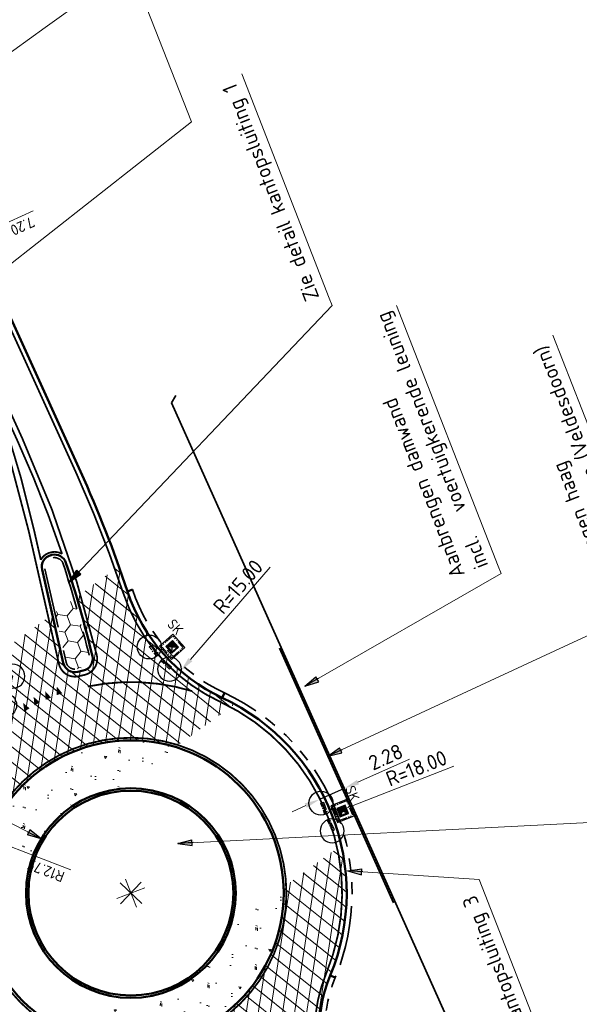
# Model space of a CAD drawing. Header units: metres. Extents: x 121968 to 139793, y 452888 to 468841.
# Tile 8 of 15: x 122303 to 122349, y 463787 to 463869. Entities that reach past the tile are written whole.
import ezdxf

# ---------------------------------------------------------------- set-up
doc = ezdxf.new("R2010")
doc.units = ezdxf.units.M
for name, pattern in [('STREEP-3X-PUNT', [1.1700000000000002, 0.65, -0.1, 0.04, -0.1, 0.04, -0.1, 0.04, -0.1]), ('STREEP-PUNT', [0.89, 0.65, -0.1, 0.04, -0.1]), ('VH-RWSBAND_110X220', [24, 10, -2, 2, -2, 2, -2, 2, -2]), ('VH-TROTTOIRBAND_130-150', [15, 5, -2, 2, -2, 2, -2]), ('VW-1-1_STREEP', [2, 1, -1]), ('VW-3-3_STREEP', [6, 3, -3])]:
    doc.linetypes.add(name, pattern=pattern)
for name, color, linetype, lineweight in [('N-WE-GK-BESCHOEIING_DAMWAND-G', 130, 'GK-BESCHOEIING', 35), ('N-WE-GR-HAAG_FAGUS SYLVATICA (BEUKHAAG)-G', 90, 'GR-HAAG1', 35), ('N-WE-GW-TALUD-G', 90, 'Continuous', 35), ('N-WE-RI-KOLK_STRAATKOLK-S @ 0.5', 7, 'Continuous', 25), ('N-WE-VH-KANTOPSLUITING_TROTTOIRBAND_130 150-G', 210, 'VH-TROTTOIRBAND_130-150', 35), ('N-WE-VH-KANTOPSLUITING_TROTTOIRBAND_RWS_110 220-G', 210, 'VH-RWSBAND_110X220', 35), ('N-WE-VH-KANTVERHARDING-G', 210, 'Continuous', 50), ('N-WE-VH-VERHARDING_ASFALT-A @ 0.5', 7, 'Continuous', 18), ('N-WE-VH-VERHARDING_BETON-A-500', 252, 'Continuous', 18), ('N-WE-VH-VERHARDING_CRETEPRINT-A @ 0.5', 7, 'Continuous', 18), ('N-WE-VW-MARKERING_DOORGETROKKEN-G', 7, 'Continuous', 35), ('N-WE-VW-MARKERING_DWARS_STOPSTREEP_030-G', 7, 'Continuous', 25), ('N-WE-VW-MARKERING_LANGS_STREEP_11_015-G', 7, 'VW-1-1_STREEP', 13), ('N-WE-VW-MARKERING_LANGS_STREEP_33_015-G', 7, 'VW-3-3_STREEP', 13), ('X-XX-AL-M', 7, 'Continuous', 18), ('X-XX-AL-M @ 0.5', 7, 'Continuous', 18)]:
    doc.layers.add(name, color=color, linetype=linetype, lineweight=lineweight)
for name, color, linetype in [('TM-SYMBOOL-F', 7, 'Continuous'), ('TM-SYMBOOL-T', 7, 'Continuous'), ('WEG-NW-BAND-10_20', 7, 'STREEP-3X-PUNT'), ('WEG-NW-BAND-11-22X20', 7, 'STREEP-PUNT'), ('WEG-NW-RIOLERING_STRAATKOLK @ 1', 4, 'Continuous'), ('WEG-NW-VERHARDING', 42, 'Continuous')]:
    doc.layers.add(name, color=color, linetype=linetype)
doc.styles.add('NLCS-ISO Standaard', font='NLCS-ISO.ttf', dxfattribs={"height": 1.8})
doc.styles.add('NLCS-ISO-M500-T25', font='NLCS-ISO.ttf', dxfattribs={"height": 1.25})
doc.styles.add('STANDAARD', font='isocp2.shx')
doc.linetypes.add('GK-BESCHOEIING', pattern='A,30,-5,[1,NLCS.shx,S=1,R=0,X=0,Y=0],-5', length=40)
doc.linetypes.add('GR-HAAG1', pattern='A,6,[176,NLCS.shx,S=0.125,R=0,X=0,Y=0],-2', length=8)
doc.dimstyles.new('NLCS-M500-T25-PIJL_L2_H1', dxfattribs={"dimscale": 0.5, "dimtxt": 2.5, "dimasz": 2.5, "dimexe": 2, "dimexo": 2, "dimgap": 0.7, "dimtad": 1, "dimzin": 0, "dimdsep": 46, "dimtxsty": 'NLCS-ISO-M500-T25', "dimcen": 2.5, "dimdle": 2, "dimclrd": 256, "dimclre": 256, "dimclrt": 7, "dimadec": 1, "dimazin": 0, "dimtfac": 1, "dimtdec": 3, "dimtofl": 0, "dimtmove": 0, "dimatfit": 3, "dimfxl": 0, "dimtolj": 1, "dimtzin": 0, "dimlwd": -1, "dimlwe": -1, "dimarcsym": 0})
doc.dimstyles.new('NLCS-T18-Pijl-ANNOTATIVE', dxfattribs={"dimtxt": 1.8, "dimasz": 1.35, "dimexe": 2, "dimexo": 2, "dimgap": 0.7, "dimtad": 1, "dimlfac": -1, "dimzin": 0, "dimdsep": 46, "dimtxsty": 'NLCS-ISO Standaard', "dimblk": 'Pijl', "dimblk1": 'Pijl', "dimblk2": 'Pijl', "dimcen": 2.5, "dimdle": 2, "dimclrd": 256, "dimclre": 256, "dimclrt": 256, "dimadec": 0, "dimazin": 0, "dimtfac": 1, "dimtofl": 0, "dimtmove": 0, "dimatfit": 3, "dimldrblk": 'Pijl', "dimfxl": 0, "dimtolj": 1, "dimtzin": 0, "dimlwd": 18, "dimlwe": 18, "dimarcsym": 0})
doc.dimstyles.new('NLCS-T25-Pijl-ANNOTATIVE', dxfattribs={"dimtxt": 2.5, "dimasz": 1.875, "dimexe": 2, "dimexo": 2, "dimgap": 0.7, "dimtad": 1, "dimlfac": -1, "dimzin": 0, "dimdsep": 46, "dimtxsty": 'NLCS-ISO Standaard', "dimblk": 'Pijl', "dimblk1": 'Pijl', "dimblk2": 'Pijl', "dimcen": 2.5, "dimdle": 2, "dimclrd": 256, "dimclre": 256, "dimclrt": 256, "dimadec": 0, "dimazin": 0, "dimtfac": 1, "dimtofl": 0, "dimtmove": 0, "dimatfit": 3, "dimldrblk": 'Pijl', "dimfxl": 0, "dimtolj": 1, "dimtzin": 0, "dimlwd": 18, "dimlwe": 18, "dimarcsym": 0})
pattern_1 = [(261.2915611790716, (61225.5152205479, 231842.3613571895), (0.9884715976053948, -0.1514064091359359), []), (321.2915611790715, (61225.5152205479, 231842.3613571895), (0.6253575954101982, 0.7803383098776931), [])]
pattern_2 = [(156.2915611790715, (122449.7355823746, 463685.2913450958), (-3.953058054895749, -1.540562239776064), [0.14142136, -2.0506097, 0, -2.0506097]), (156.2915611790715, (122449.7408546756, 463685.5412893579), (-3.953058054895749, -1.540562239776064), [0.14142136, -2.0506097, 0, -2.0506097]), (88.79156117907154, (122449.6060965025, 463685.3482081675), (3.953058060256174, 1.540562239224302), [0.25, -1.4985883, 0, -1.495883]), (88.79156117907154, (122449.7355823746, 463685.2913450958), (3.953058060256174, 1.540562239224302), [0.25, -1.4985883, 0, -1.495883]), (171.2915611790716, (122451.0304410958, 463684.722714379), (-2.501430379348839, -3.121353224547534), [0.1875, -1.90625, 0, -1.90625]), (231.2915611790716, (122451.0304410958, 463684.722714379), (1.452455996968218, -3.726978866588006), [0.1875, -1.90625, 0, -1.90625]), (111.2915611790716, (122450.9131866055, 463684.5764009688), (-3.953886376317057, 0.6056256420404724), [0.1875, -1.90625, 0, -1.90625])]

# ---------------------------------------------------------------- blocks, each defined once
blk = doc.blocks.new('Pijl')
h = blk.add_hatch(color=256)
h.paths.add_polyline_path([(2.220446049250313e-16, 0), (-1.75, 0.352142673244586), (-1.749922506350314, 1.310063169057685e-14)])
h.paths.add_polyline_path([(-1.749922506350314, 1.310063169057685e-14), (-1.749845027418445, -0.3520757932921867), (0, 0)])
for p, q in [((-1.901878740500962, 1.4210854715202e-14), (0, 0)), ((0, 0), (-1.75, 0.352142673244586)), ((-1.75, 0.352142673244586), (-1.749845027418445, -0.3520757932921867)), ((0, 0), (-1.749845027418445, -0.3520757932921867))]:
    blk.add_line(p, q)
blk = doc.blocks.new('*D159')
at = {"layer": 'DEFPOINTS', "color": 0}
for p in [(122298.9962814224, 463851.2858007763), (122298.9962814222, 463851.2858007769), (122292.4418285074, 463848.3060110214)]:
    blk.add_point(p, dxfattribs=at)
at = {"layer": 'X-XX-AL-M', "lineweight": 18}
for p, q in [((122298.9962814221, 463851.2858007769), (122303.9263645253, 463853.5271184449)), ((122293.124584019, 463848.6164057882), (122298.3135259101, 463850.9754060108))]:
    blk.add_line(p, q, dxfattribs=at)
at = {"layer": 'X-XX-AL-M', "lineweight": 18, "xscale": 0.75, "yscale": 0.75, "zscale": 0.75}
for p, rotation in [((122298.9962814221, 463851.2858007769), 24.44752612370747), ((122292.441828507, 463848.306011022), 204.4475261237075)]:
    blk.add_blockref('Pijl', p, dxfattribs=dict(at, rotation=rotation))
at = {"layer": 'X-XX-AL-M', "insert": (122303.0375957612, 463852.2442739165), "char_height": 0.9, "attachment_point": 5, "rotation": 204.44752612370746, "style": 'NLCS-ISO Standaard'}
blk.add_mtext('\\A1;7.20', dxfattribs=at)
blk = doc.blocks.new('*D165')
at = {"layer": 'DEFPOINTS', "color": 0}
for p in [(122296.8613451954, 463806.1551059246), (122312.0842655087, 463796.5497586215)]:
    blk.add_point(p, dxfattribs=at)
at = {"layer": 'X-XX-AL-M'}
for p, q in [((122286.3203321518, 463812.8062667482), (122295.8041979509, 463806.8221439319)), ((122312.9922168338, 463795.6906169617), (122311.1763141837, 463797.4089002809)), ((122312.9434071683, 463797.4577099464), (122311.2251238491, 463795.6418072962))]:
    blk.add_line(p, q, dxfattribs=at)
blk.add_solid([(122295.6930249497, 463806.6459527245), (122295.9153709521, 463806.9983351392), (122296.8613451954, 463806.1551059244)], dxfattribs=at)
at = {"layer": 'X-XX-AL-M', "color": 7, "insert": (122288.3160529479, 463810.3941414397), "char_height": 1.25, "attachment_point": 5, "rotation": 147.74892348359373, "style": 'NLCS-ISO-M500-T25'}
blk.add_mtext('\\A1;R=18.00', dxfattribs=at)
blk = doc.blocks.new('*D166')
at = {"layer": 'DEFPOINTS', "color": 0}
for p in [(122300.1864714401, 463801.1328794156), (122312.0842655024, 463796.549758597)]:
    blk.add_point(p, dxfattribs=at)
at = {"layer": 'X-XX-AL-M', "lineweight": 18}
blk.add_line((122307.0629870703, 463798.4839932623), (122300.886341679, 463800.8632840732), dxfattribs=at)
at = {"layer": 'X-XX-AL-M', "lineweight": 18, "xscale": 0.75, "yscale": 0.75, "zscale": 0.75, "rotation": 158.9329354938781}
blk.add_blockref('Pijl', (122300.18647144, 463801.1328794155), dxfattribs=at)
at = {"layer": 'X-XX-AL-M', "insert": (122304.9790850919, 463798.429426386), "char_height": 0.9, "attachment_point": 5, "rotation": 158.9329354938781, "style": 'NLCS-ISO Standaard'}
blk.add_mtext('\\A1;R12.75', dxfattribs=at)
blk = doc.blocks.new('dht70')
at = {"layer": 'TM-SYMBOOL-T'}
blk.add_hatch(color=256, dxfattribs=at).paths.add_polyline_path([(0, 0.5), (0, 0), (0.6666666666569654, 0.25)])
blk = doc.blocks.new('*D429')
at = {"layer": 'DEFPOINTS', "color": 0}
for p in [(122328.8325376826, 463803.1448612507), (122312.0842655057, 463796.5497586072)]:
    blk.add_point(p, dxfattribs=at)
at = {"layer": 'X-XX-AL-M'}
for p, q in [((122339.0313526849, 463807.1609311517), (122329.9956121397, 463803.6028544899)), ((122312.5381580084, 463795.3850777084), (122311.6303730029, 463797.7144395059)), ((122313.2489464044, 463797.0036511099), (122310.9195846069, 463796.0958661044))]:
    blk.add_line(p, q, dxfattribs=at)
blk.add_solid([(122329.9192799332, 463803.7967002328), (122330.0719443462, 463803.4090087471), (122328.8325376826, 463803.1448612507)], dxfattribs=at)
at = {"layer": 'X-XX-AL-M', "color": 7, "insert": (122335.9060007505, 463806.9781053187), "char_height": 1.25, "attachment_point": 5, "rotation": 21.4934334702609, "style": 'NLCS-ISO-M500-T25'}
blk.add_mtext('\\A1;R=18.00', dxfattribs=at)
blk = doc.blocks.new('*D430')
at = {"layer": 'DEFPOINTS', "color": 0}
for p in [(122326.0338110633, 463826.4564498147), (122316.2337847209, 463815.1004168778)]:
    blk.add_point(p, dxfattribs=at)
at = {"layer": 'X-XX-AL-M'}
blk.add_line((122323.7003150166, 463823.7524511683), (122317.0504535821, 463816.0467529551), dxfattribs=at)
blk.add_solid([(122316.8927309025, 463816.182864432), (122317.2081762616, 463815.9106414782), (122316.2337847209, 463815.1004168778)], dxfattribs=at)
at = {"layer": 'X-XX-AL-M', "color": 7, "insert": (122321.0185009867, 463822.137173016), "char_height": 1.25, "attachment_point": 5, "rotation": 49.20647218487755, "style": 'NLCS-ISO-M500-T25'}
blk.add_mtext('\\A1;R=15.00', dxfattribs=at)
blk = doc.blocks.new('*D432')
at = {"layer": 'DEFPOINTS', "color": 0}
for p in [(122312.0842655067, 463796.5497586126), (122304.8961958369, 463780.0472844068)]:
    blk.add_point(p, dxfattribs=at)
at = {"layer": 'X-XX-AL-M'}
for p, q in [((122312.5381580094, 463795.3850777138), (122311.6303730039, 463797.7144395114)), ((122313.2489464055, 463797.0036511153), (122310.9195846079, 463796.0958661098)), ((122299.5507027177, 463767.7750240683), (122304.3970243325, 463778.9012792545))]:
    blk.add_line(p, q, dxfattribs=at)
blk.add_solid([(122304.2060234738, 463778.9844745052), (122304.5880251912, 463778.8180840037), (122304.896195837, 463780.0472844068)], dxfattribs=at)
at = {"layer": 'X-XX-AL-M', "color": 7, "insert": (122299.8448468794, 463770.8918701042), "char_height": 1.25, "attachment_point": 5, "rotation": 66.46324958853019, "style": 'NLCS-ISO-M500-T25'}
blk.add_mtext('\\A1;R=18.00', dxfattribs=at)
blk = doc.blocks.new('*D437')
at = {"layer": 'DEFPOINTS', "color": 0}
for p in [(122329.8890733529, 463805.2976864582), (122330.1798701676, 463804.6478890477), (122328.1033253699, 463803.7185953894)]:
    blk.add_point(p, dxfattribs=at)
at = {"layer": 'X-XX-AL-M'}
for p, q in [((122331.0300320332, 463805.8082873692), (122335.3200366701, 463807.7281467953)), ((122329.8890733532, 463805.297686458), (122329.4805926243, 463806.2104534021)), ((122327.8125285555, 463804.3683927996), (122327.4040478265, 463805.2811597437)), ((122326.6715698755, 463803.8577918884), (122325.5306111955, 463803.3471909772))]:
    blk.add_line(p, q, dxfattribs=at)
for points in [[(122330.9449318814, 463805.9984471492), (122331.1151321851, 463805.6181275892), (122329.8890733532, 463805.297686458)], [(122326.5864697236, 463804.0479516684), (122326.7566700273, 463803.6676321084), (122327.8125285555, 463804.3683927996)]]:
    blk.add_solid(points, dxfattribs=at)
at = {"layer": 'X-XX-AL-M', "color": 7, "insert": (122333.3472449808, 463807.9134653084), "char_height": 1.25, "attachment_point": 5, "rotation": 24.109432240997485, "style": 'NLCS-ISO-M500-T25'}
blk.add_mtext('\\A1;2.28', dxfattribs=at)
blk = doc.blocks.new('B_straatkolk')
at = {"ltscale": 0.12}
blk.add_hatch(color=256, dxfattribs=at).paths.add_polyline_path([(0.006129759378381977, 2.91038304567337e-11), (0.3061297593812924, 2.91038304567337e-11), (0.3061297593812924, 0.3000000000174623)])
blk.add_lwpolyline([(0.006129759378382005, 2.91038304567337e-11), (0.3061297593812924, 2.91038304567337e-11), (0.3061297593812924, 0.3000000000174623), (0.006129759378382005, 0.3000000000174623)], close=True, dxfattribs=at)
at = {"ltscale": 0.12, "flags": 128}
blk.add_lwpolyline([(0.3061297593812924, 0.3000000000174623), (0.006129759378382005, 2.91038304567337e-11)], dxfattribs=at)
at = {"ltscale": 0.12, "style": 'STANDAARD'}
blk.add_attdef('SK', (0.3574588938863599, 0.3286005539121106), '', height=0.4285816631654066, dxfattribs=at)
blk = doc.blocks.new('verloop rws maai')
at = {"flags": 128}
blk.add_lwpolyline([(0, 0.2249999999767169), (1, 0.2249999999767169), (1, 0), (0, 0), (0, 0.2249999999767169), (1, 0)], dxfattribs=at)
at = {"layer": 'DEFPOINTS'}
blk.add_circle((0, 0), 1, dxfattribs=at)
blk = doc.blocks.new('A$C32171E0C')
at = {"layer": 'WEG-NW-BAND-10_20', "flags": 128}
blk.add_lwpolyline([(0.3963133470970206, -2.132733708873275), (1.605783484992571, -1.656097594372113), (1.129147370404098, -0.4466274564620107), (-0.08032276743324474, -0.9232635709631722)], close=True, dxfattribs=at)
at = {"layer": 'WEG-NW-VERHARDING', "flags": 128}
blk.add_lwpolyline([(0.3399414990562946, -2.26243418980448), (1.735483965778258, -1.712469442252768), (1.185519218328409, -0.3169269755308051), (-0.2100232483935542, -0.8668917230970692)], close=True, dxfattribs=at)
at = {"layer": 'WEG-NW-BAND-11-22X20', "rotation": 198.9809326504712}
blk.add_blockref('verloop rws maai', (1.413385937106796, 0.512881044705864), dxfattribs=at)
at = {"layer": 'WEG-NW-BAND-11-22X20', "xscale": -1, "rotation": 204.7288468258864}
blk.add_blockref('verloop rws maai', (-0.9082976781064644, -0.4183244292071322), dxfattribs=at)
at = {"layer": 'WEG-NW-RIOLERING_STRAATKOLK @ 1'}
ref = blk.add_blockref('B_straatkolk', (0.5822090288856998, -1.683276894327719), dxfattribs=dict(at, xscale=1.999999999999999, yscale=1.999999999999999, zscale=1.999999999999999, rotation=21.50874092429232))
ref.add_attrib('SK', 'SK', (2.646719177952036, -1.473761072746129), dxfattribs={"layer": '0', "ltscale": 0.12, "height": 0.8571633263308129, "rotation": 201.5087409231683, "style": 'STANDAARD'})
blk = doc.blocks.new('N-SRI-KOLK_STRAAT_300X300-SO')
h = blk.add_hatch(color=256)
h.dxf.hatch_style = 1
h.paths.add_polyline_path([(0.7499999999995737, 1.500000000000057), (-0.7500000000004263, 1.500000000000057), (-4.263256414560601e-13, 0.7500000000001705)])
h.paths.add_polyline_path([(-4.262840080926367e-13, 0.7500000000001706), (-0.7500000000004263, 2.842170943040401e-13), (0.7499999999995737, 2.842170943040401e-13)])
for p, q in [((-0.7500000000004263, 2.842170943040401e-13), (0.7499999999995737, 1.500000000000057)), ((0.7499999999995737, 2.842170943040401e-13), (-0.7500000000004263, 1.500000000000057))]:
    blk.add_line(p, q)
at = {"flags": 128}
blk.add_lwpolyline([(-0.7500000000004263, 2.842170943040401e-13), (0.7499999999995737, 2.842170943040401e-13), (0.7499999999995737, 1.500000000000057), (-0.7500000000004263, 1.500000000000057)], close=True, dxfattribs=at)

msp = doc.modelspace()

# ---------------------------------------------------------------- hatches: boundary and pattern name
at = {"layer": 'N-WE-VH-VERHARDING_ASFALT-A @ 0.5'}
h = msp.add_hatch(dxfattribs=at)
h.set_pattern_fill('AVH-ASFALT', color=256, scale=2, angle=90, style=0, pattern_type=2)
h.set_pattern_definition(pattern_1)
h.paths.add_polyline_path([(122281.2092961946, 463794.6504441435), (122281.8741125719, 463791.4588539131, 0.003000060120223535), (122284.8139465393, 463792.0568296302), (122284.149920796, 463795.244624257, -0.002995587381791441)])
h.paths.add_polyline_path([(122281.1328186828, 463795.0175904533), (122281.2092961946, 463794.6504441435, 0.002995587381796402), (122284.149920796, 463795.244624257), (122284.0734487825, 463795.6117441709, -0.003000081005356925)])
h.paths.add_polyline_path([(122281.8741125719, 463791.4588539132), (122281.9472904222, 463791.1075483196, 0.003000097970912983), (122284.8884577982, 463791.6991227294), (122284.8139465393, 463792.0568296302, -0.003000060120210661)])
h.paths.add_polyline_path([(122285.3342012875, 463795.8777539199, -0.001288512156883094), (122284.0734487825, 463795.6117441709), (122284.1499207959, 463795.244624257, 0.001288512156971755), (122285.4125644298, 463795.5110330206, 0.2347387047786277), (122296.1231777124, 463804.0253389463, -0.07440796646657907), (122299.0107217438, 463808.3702103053, 0.2010881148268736), (122302.1851378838, 463817.3952138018), (122301.822513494, 463817.1320595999, -0.1958595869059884), (122298.7325612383, 463808.6217092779, 0.07440796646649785), (122295.7835800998, 463804.1843938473, -0.2347387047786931)])
h.paths.add_polyline_path([(122302.1851378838, 463817.3952138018, -0.2010881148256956), (122299.0107217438, 463808.3702103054, -0.1165446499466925), (122305.6843812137, 463812.9717592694, -0.01407270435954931), (122306.6183755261, 463813.3057924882), (122305.1937012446, 463819.5785090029)])
h.paths.add_polyline_path([(122306.4418690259, 463815.7760774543), (122305.5238381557, 463819.8180872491), (122305.1937012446, 463819.5785090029), (122306.6183755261, 463813.3057924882, -0.04619767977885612), (122309.7879068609, 463814.0245221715), (122309.5013302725, 463815.2862938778, 0.01611718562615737), (122307.8720333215, 463821.5221574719), (122307.5500283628, 463821.2884805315, -0.01285532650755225), (122308.8705363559, 463816.3396266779, -0.4213123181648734), (122308.1073445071, 463815.128889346, 0.006165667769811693), (122307.6503951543, 463815.0251691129, -0.4177912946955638)])
h.paths.add_polyline_path([(122307.8720333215, 463821.5221574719, -0.01611718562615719), (122309.5013302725, 463815.2862938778), (122309.7879068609, 463814.0245221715, -0.1427322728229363), (122319.5345909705, 463812.5226504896, -0.2066328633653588), (122311.435927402, 463821.6302279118, 0.004908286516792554), (122310.7512263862, 463823.611569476)])
h.paths.add_polyline_path([(122310.7512263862, 463823.611569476, -0.004908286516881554), (122311.435927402, 463821.6302279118, 0.2066328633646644), (122319.5345909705, 463812.5226504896, -0.01385092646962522), (122320.4076089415, 463812.0856067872), (122320.7440423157, 463812.3297543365, 0.01636900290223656), (122319.6931085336, 463812.8624992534, -0.2066328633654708), (122311.7919733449, 463821.7479406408, 0.005542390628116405), (122311.0728026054, 463823.8449352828)])
h = msp.add_hatch(dxfattribs=at)
h.set_pattern_fill('AVH-ASFALT', color=256, scale=2, angle=90, style=0, pattern_type=2)
h.set_pattern_definition(pattern_1)
h.paths.add_polyline_path([(122294.4592655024, 463796.5497585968, 0.04417034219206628), (122294.7332889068, 463793.4539168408), (122299.3366150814, 463796.7945212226, -0.4978394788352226), (122315.8042827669, 463808.7450024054), (122320.4076089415, 463812.0856067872, 0.5668112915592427)])
h.paths.add_polyline_path([(122294.4592655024, 463796.5497585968, -0.1099445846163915), (122296.1231777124, 463804.0253389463, -0.2347387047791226), (122285.4125644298, 463795.5110330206, -0.00128851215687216), (122284.149920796, 463795.244624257), (122284.8139465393, 463792.0568296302, 0.00416664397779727), (122288.8845883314, 463792.9457585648), (122294.6104457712, 463794.2462289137, -0.03277965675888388)])
h = msp.add_hatch(dxfattribs=at)
h.set_pattern_fill('AVH-ASFALT', color=256, scale=2, angle=90, style=0, pattern_type=2)
h.set_pattern_definition(pattern_1)
h.paths.add_polyline_path([(122310.1361033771, 463779.0327585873, -0.1050895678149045), (122303.1806077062, 463781.3390550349), (122302.8498392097, 463781.0990184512, 0.1073958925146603), (122310.0946531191, 463778.6600564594, -0.1708622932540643), (122319.0673431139, 463774.3344195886), (122319.3744551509, 463774.5572888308, 0.1718450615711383)])
h.paths.add_polyline_path([(122310.1361033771, 463779.0327585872, -0.1718450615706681), (122319.3744551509, 463774.5572888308), (122322.6800598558, 463776.9561450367), (122320.1520805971, 463780.8796920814, -0.02596912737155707), (122318.4841497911, 463780.1277579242, -0.1211800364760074)])
h.paths.add_polyline_path([(122307.662065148, 463784.5912200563), (122303.1806077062, 463781.3390550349, 0.2291882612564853), (122318.4841497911, 463780.1277579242, 0.3688576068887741), (122329.3060635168, 463800.2981313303), (122324.824606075, 463797.045966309, -0.3198084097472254), (122316.7139690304, 463784.6700134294, -0.1834697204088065)])
h.paths.add_polyline_path([(122320.1520805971, 463780.8796920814), (122322.6800598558, 463776.9561450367), (122322.9840300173, 463777.17673424), (122321.7969728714, 463779.0191047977, -0.4190585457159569), (122322.1099289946, 463780.4101776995, 0.00623859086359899), (122322.5095135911, 463780.6653573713, -0.4174933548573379), (122323.9003166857, 463780.3686485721, -0.002052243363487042), (122324.9983599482, 463778.6385205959), (122325.3025321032, 463778.8592563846, 0.00271340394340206), (122323.8453053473, 463781.1481300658), (122322.8921536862, 463782.6274679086, -0.04619816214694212)])
h.paths.add_polyline_path([(122322.8921536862, 463782.6274679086), (122323.8453053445, 463781.1481300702, -0.002713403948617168), (122325.3025321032, 463778.8592563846), (122328.1423929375, 463780.9201252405, -0.1857516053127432), (122328.367782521, 463789.8053017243, -0.1302277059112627)])
h.paths.add_polyline_path([(122328.1423929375, 463780.9201252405), (122328.4591571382, 463781.1499989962, -0.1833744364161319), (122328.7142403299, 463789.6618026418, 0.1552574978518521), (122329.6368320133, 463800.5381679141), (122329.3060635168, 463800.2981313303, -0.152922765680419), (122328.367782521, 463789.8053017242, 0.1857516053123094)])
at = {"layer": 'N-WE-VH-VERHARDING_BETON-A-500'}
h = msp.add_hatch(dxfattribs=at)
h.set_pattern_fill('AVH-BETON', color=256, style=0, pattern_type=2)
h.set_pattern_definition(pattern_2)
h.paths.add_polyline_path([(122299.3366150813, 463796.7945212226), (122304.1847682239, 463800.3127949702, -0.1909274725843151), (122308.9070179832, 463804.7025248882, -0.06065374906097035), (122310.9561296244, 463805.226728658), (122315.8042827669, 463808.7450024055, 0.1684878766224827), (122307.4545619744, 463808.4295037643, 0.3038635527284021)])
h = msp.add_hatch(dxfattribs=at)
h.set_pattern_fill('AVH-BETON', color=256, style=0, pattern_type=2)
h.set_pattern_definition(pattern_2)
h.paths.add_polyline_path([(122315.2615130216, 463788.3969923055, -0.09319493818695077), (122312.0834057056, 463787.7997586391), (122307.662065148, 463784.5912200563, 0.1834697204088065), (122316.7139690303, 463784.6700134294, 0.3198084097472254), (122324.824606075, 463797.045966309), (122320.4032655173, 463793.8374277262, -0.2246738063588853)])
at = {"layer": 'N-WE-VH-VERHARDING_CRETEPRINT-A @ 0.5'}
h = msp.add_hatch(dxfattribs=at)
h.set_pattern_fill('HONEY', color=256, scale=0.5, style=0)
h.set_pattern_definition([(111.2915611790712, (61224.09364375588, 231839.1242103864), (-1.072821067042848, 0.8597512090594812), [0.7937499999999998, -1.5875]), (231.2915611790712, (61224.09364375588, 231839.1242103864), (-0.208155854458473, -1.358965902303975), [0.79375, -1.5875]), (171.2915611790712, (61224.09364375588, 231839.1242103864), (-1.28097692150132, -0.499214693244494), [-1.5875, 0.7937499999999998])])
h.paths.add_polyline_path([(122305.7439294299, 463819.97780608), (122306.6856601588, 463815.8314478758, 0.4177912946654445), (122307.5920547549, 463815.2682666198, -0.006165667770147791), (122308.0550165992, 463815.3733515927, 0.4213123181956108), (122308.6274104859, 463816.2814045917, 0.01263186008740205), (122307.3352735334, 463821.1326343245)])

# ---------------------------------------------------------------- linework, layer by layer
at = {"layer": 'N-WE-GK-BESCHOEIING_DAMWAND-G', "flags": 128}
msp.add_lwpolyline([(122320.3219610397, 463826.6757913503), (122339.8092933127, 463783.1305480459)], dxfattribs=at)
at = {"layer": 'N-WE-GR-HAAG_FAGUS SYLVATICA (BEUKHAAG)-G', "flags": 128}
msp.add_lwpolyline([(122324.4920058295, 463816.9904408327), (122334.0060442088, 463795.7309318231)], dxfattribs=at)
at = {"layer": 'N-WE-GW-TALUD-G'}
for points in [[(122315.821, 463838.103), (122315.4801765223, 463837.4949574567)], [(122315.4801765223, 463837.4949574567), (122320.3219610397, 463826.6757913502)]]:
    msp.add_lwpolyline(points, dxfattribs=at)
at = {"layer": 'N-WE-VH-KANTOPSLUITING_TROTTOIRBAND_130 150-G', "flags": 128}
msp.add_lwpolyline([(122304.9142247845, 463823.6309232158), (122306.6856601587, 463815.8314478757, 0.4177912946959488), (122307.5920547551, 463815.2682666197, -0.006165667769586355), (122308.0550165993, 463815.3733515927, 0.4213123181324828), (122308.6274104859, 463816.2814045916, 0.02031477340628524), (122306.4303312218, 463824.0484282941, 0.3927559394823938), (122305.5374507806, 463824.5432017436, 0.00206060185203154), (122305.4595188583, 463824.5235841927, 0.4062135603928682)], format="xyb", close=True, dxfattribs=at)
at = {"layer": 'N-WE-VH-KANTOPSLUITING_TROTTOIRBAND_RWS_110 220-G', "ltscale": 0.5, "flags": 128}
msp.add_lwpolyline([(122329.9327389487, 463779.0679913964), (122329.9325736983, 463779.0682631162, -0.2391805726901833), (122329.1299897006, 463789.489603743, 0.4014541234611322), (122319.8833296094, 463813.2703177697, -0.2066328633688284), (122312.2192284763, 463821.8891959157, -0.2066328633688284)], format="xyb", dxfattribs=at)
at = {"layer": 'N-WE-VH-KANTVERHARDING-G', "flags": 128}
for points in [[(122319.6931085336, 463812.8624992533, -0.2066328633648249), (122311.7919733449, 463821.7479406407, 0.02685427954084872), (122307.8804568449, 463831.7438483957), (122297.4825911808, 463854.6153683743, -0.01622515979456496), (122290.0856395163, 463872.3955287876, 0.007185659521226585), (122286.8843720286, 463880.5005410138, -0.4023332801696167), (122292.9645469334, 463895.9699961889), (122298.404, 463898.473), (122308.155, 463902.993, -0.07193735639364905), (122319.869, 463906.411)], [(122328.7142403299, 463789.6618026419, 0.4014541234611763), (122319.6931085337, 463812.8624992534)], [(122364.3200336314, 463706.407040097), (122363.9492571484, 463707.2499777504, 0.00258936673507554), (122363.7382935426, 463707.7229297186), (122343.7337250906, 463751.9533570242, 0.03042261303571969), (122329.548093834, 463778.8344357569, -0.2391805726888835), (122328.7142403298, 463789.6618026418)]]:
    msp.add_lwpolyline(points, format="xyb", dxfattribs=at)
msp.add_lwpolyline([(122304.6704336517, 463823.5755527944), (122306.4418690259, 463815.7760774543, 0.4177912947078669), (122307.6503951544, 463815.0251691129, -0.006165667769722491), (122308.1073445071, 463815.128889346, 0.4213123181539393), (122308.8705363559, 463816.3396266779, 0.02031477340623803), (122306.6679298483, 463824.1261900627, 0.392755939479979), (122305.4774225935, 463824.7858879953, 0.002060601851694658), (122305.3974924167, 463824.7657674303, 0.4062135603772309)], format="xyb", close=True, dxfattribs=at)
at = {"layer": 'N-WE-VH-KANTVERHARDING-G'}
for points in [[(122311.7919733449, 463821.7479406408), (122312.2192284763, 463821.8891959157)], [(122319.6931085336, 463812.8624992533), (122319.8833296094, 463813.2703177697)], [(122328.7142403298, 463789.6618026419), (122329.1299897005, 463789.489603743)]]:
    msp.add_lwpolyline(points, dxfattribs=at)
for radius in [12.75, 8.75, 8.55]:
    msp.add_circle((122312.0842655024, 463796.5497585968), radius, dxfattribs=at)
at = {"layer": 'N-WE-VW-MARKERING_DOORGETROKKEN-G', "const_width": 0.15}
for points in [[(122283.1528475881, 463880.9469859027), (122283.7820282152, 463879.4332264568, -0.007347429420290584), (122287.0226531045, 463871.2363311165, 0.01622515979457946), (122294.5012254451, 463853.2599778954), (122303.0189454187, 463834.5240941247, -0.04794748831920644), (122309.2352251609, 463816.4269598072, -0.421312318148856), (122308.1858363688, 463814.762195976, 0.006165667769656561), (122307.7379057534, 463814.6605228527, -0.4177912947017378), (122306.0761823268, 463815.6930218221), (122306.0761823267, 463815.6930218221), (122303.5541339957, 463826.797380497, 0.05088289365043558), (122297.0717491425, 463846.0351807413), (122293.9095040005, 463852.9909691, 0.01981606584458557), (122283.2198799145, 463874.2283128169, -0.004005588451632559), (122280.9247588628, 463878.4502260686, -0.001069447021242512), (122280.3234509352, 463879.5836077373, -0.06012658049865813), (122279.2634196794, 463882.3532266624, -0.8221665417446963), (122281.7045385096, 463883.5024560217, -0.0595508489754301)], [(122304.5656948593, 463824.3753370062, -0.2101175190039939), (122305.3416686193, 463824.9837323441, -0.002060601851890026), (122305.4233972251, 463825.0043056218, -0.1969734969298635), (122306.3425680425, 463824.8686889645, 0.02557807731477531), (122302.6092921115, 463834.337857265), (122300.1849987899, 463839.6704202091, -0.03320956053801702), (122303.9929580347, 463826.8970472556)]]:
    msp.add_lwpolyline(points, format="xyb", close=True, dxfattribs=at)
for points in [[(122311.435927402, 463821.6302279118, 0.2066328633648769), (122319.5345909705, 463812.5226504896, -0.4014541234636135), (122328.367782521, 463789.8053017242, 0.2391805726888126), (122329.2276939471, 463778.6395796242)], [(122299.1667837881, 463795.3293934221, 381.3501895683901), (122299.1546941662, 463795.4649498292)]]:
    msp.add_lwpolyline(points, format="xyb", dxfattribs=at)
at = {"layer": 'N-WE-VW-MARKERING_DWARS_STOPSTREEP_030-G'}
msp.add_lwpolyline([(122329.8890733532, 463805.2976864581), (122327.8125285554, 463804.3683927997)], dxfattribs=at)
at = {"layer": 'N-WE-VW-MARKERING_LANGS_STREEP_11_015-G', "ltscale": 2, "const_width": 0.15}
msp.add_lwpolyline([(122317.1928531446, 463813.4181597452, 0.1255419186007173), (122308.4880228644, 463813.8039657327)], format="xyb", dxfattribs=at)
at = {"layer": 'N-WE-VW-MARKERING_LANGS_STREEP_33_015-G', "ltscale": 2, "const_width": 0.15, "flags": 128}
msp.add_lwpolyline([(122286.5376077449, 463880.3577841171, -0.007185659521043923), (122289.7349158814, 463872.2627962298, 0.01622515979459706), (122297.1412134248, 463854.4601709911), (122307.5232443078, 463831.6234817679, -0.02537034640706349), (122311.4666927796, 463821.5381482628, -0.02348937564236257)], format="xyb", dxfattribs=at)

# ---------------------------------------------------------------- block references
at = {"layer": 'N-WE-RI-KOLK_STRAATKOLK-S @ 0.5'}
for p, xscale, yscale, zscale, rotation in [((122315.2554935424, 463816.8695650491), 0.4999999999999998, 0.4999999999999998, 0.4999999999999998, 311.9366663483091), ((122329.3972927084, 463803.2795356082), 0.5, 0.5, 0.5, 291.5396597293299)]:
    msp.add_blockref('N-SRI-KOLK_STRAAT_300X300-SO', p, dxfattribs=dict(at, xscale=xscale, yscale=yscale, zscale=zscale, rotation=rotation))
at = {"layer": 'N-WE-VW-MARKERING_DOORGETROKKEN-G'}
for p, rotation in [((122314.5920897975, 463815.9552813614), 110.4279254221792), ((122302.0078771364, 463813.6828663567), 232.1129620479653), ((122328.4568352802, 463802.6537888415), 90.03091880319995)]:
    msp.add_blockref('A$C32171E0C', p, dxfattribs=dict(at, rotation=rotation))
at = {"layer": 'TM-SYMBOOL-F'}
for p, rotation in [((122305.4242927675, 463812.8725898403), 111.6027057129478), ((122306.3577308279, 463813.2369742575), 108.979211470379), ((122303.6319836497, 463811.9761778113), 119.579185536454), ((122304.4839415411, 463812.4615910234), 116.3042861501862)]:
    msp.add_blockref('dht70', p, dxfattribs=dict(at, rotation=rotation))

# ---------------------------------------------------------------- texts
at = {"layer": 'X-XX-AL-M @ 0.5', "char_height": 1.25, "style": 'NLCS-ISO Standaard'}
for s, insert, attachment_point, rotation in [('Zie detail kantopsluiting 1', (122328.174575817, 463846.4323675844), 7, 111.29156117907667), ('Aanbrengen haag\\PAcer Campestre (Veldesdoorn)', (122355.3122180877, 463821.5925397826), 7, 111.29156117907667), ('Aanbrengen damwand\\Pincl.{\\W2.99999; }voertuigkerende leuning', (122342.2697534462, 463824.0553741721), 7, 111.29156117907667), ('Zie detail kantopsluiting 3', (122341.2006942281, 463796.6032107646), 9, 111.2915611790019)]:
    msp.add_mtext(s, dxfattribs=dict(at, insert=insert, attachment_point=attachment_point, rotation=rotation))

# ---------------------------------------------------------------- dimensions: what is measured, and where the dimension line sits
at = {"layer": 'X-XX-AL-M'}
for center, mpoint, picture, middle in [((122326.0338110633, 463826.4564498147), (122316.2337847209, 463815.1004168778), '*D430', (122321.7566431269, 463821.5001713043)), ((122312.0842655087, 463796.5497586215), (122296.8613451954, 463806.1551059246), '*D165', (122288.8363425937, 463811.2187162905)), ((122312.0842655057, 463796.5497586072), (122328.8325376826, 463803.1448612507), '*D429', (122336.2632354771, 463806.0709072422)), ((122312.0842655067, 463796.5497586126), (122304.8961958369, 463780.0472844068), '*D432', (122300.7387308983, 463770.5025163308))]:
    dim = msp.add_radius_dim(center=center, mpoint=mpoint, dimstyle='NLCS-M500-T25-PIJL_L2_H1', override={"dimpost": 'R=<>'}, dxfattribs=at)
    dim.commit()
    dim.dimension.update_dxf_attribs({"geometry": picture, "text_midpoint": middle, "dimtype": 164})
dim = msp.add_aligned_dim(p1=(122328.10332537, 463803.7185953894), p2=(122330.1798701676, 463804.6478890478), distance=0.7118984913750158, dimstyle='NLCS-M500-T25-PIJL_L2_H1', dxfattribs=at)
dim.commit()
dim.dimension.update_dxf_attribs({"geometry": '*D437', "text_midpoint": (122333.3472449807, 463807.9134653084)})
at = {"layer": 'X-XX-AL-M @ 0.5'}
dim = msp.add_linear_dim(base=(122298.9962814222, 463851.2858007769), p1=(122292.4418285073, 463848.3060110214), p2=(122298.9962814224, 463851.2858007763), angle=24.447526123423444, dimstyle='NLCS-T25-Pijl-ANNOTATIVE', override={"dimscale": 0.5, "dimasz": 1.5, "dimtix": 0, "dimtofl": 0, "dimtmove": 0, "dimatfit": 3}, dxfattribs=at)
dim.commit()
dim.dimension.update_dxf_attribs({"geometry": '*D159', "text_midpoint": (122302.7065080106, 463852.9725464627), "dimtype": 161})
dim = msp.add_radius_dim(center=(122312.0842655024, 463796.549758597), mpoint=(122300.1864714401, 463801.1328794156), dimstyle='NLCS-T25-Pijl-ANNOTATIVE', override={"dimscale": 0.5, "dimasz": 1.5, "dimtix": 0, "dimtofl": 0, "dimtmove": 0, "dimatfit": 3}, dxfattribs=at)
dim.commit()
dim.dimension.update_dxf_attribs({"geometry": '*D166', "text_midpoint": (122305.266653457, 463799.175954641), "dimtype": 164})

# ---------------------------------------------------------------- leaders
at = {"layer": 'X-XX-AL-M @ 0.5', "annotation_type": 0, "has_hookline": 1}
for points, hookline_direction, text_width, horizontal_direction in [([(122293.2466961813, 463860.4428706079), (122304.9261789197, 463868.819566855), (122312.0391631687, 463873.9699861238), (122311.7940612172, 463874.5989138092)], 0, 14.74999999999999, (-0.3631140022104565, 0.9317447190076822, 0)), ([(122306.9228508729, 463822.5008869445), (122328.8728783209, 463845.6044191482), (122328.6277763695, 463846.2333468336)], 0, 19.74999999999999, (-0.3631140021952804, 0.9317447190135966, 0)), ([(122326.6094798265, 463813.8164958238), (122342.9680559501, 463823.2274257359), (122342.7229539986, 463823.8563534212)], 0, 22.99999999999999, (-0.3631140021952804, 0.9317447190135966, 0)), ([(122328.5255119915, 463807.9774058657), (122349.0142053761, 463817.4922742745), (122356.0105205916, 463820.7645913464), (122355.7654186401, 463821.3935190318)], 0, 22.99999999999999, (-0.3631140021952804, 0.9317447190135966, 0)), ([(122304.6041200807, 463801.0895740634), (122259.6753221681, 463824.3169567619), (122259.2250925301, 463825.4739154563)], 0, 17.49999999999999, (-0.3631140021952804, 0.9317447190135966, 0)), ([(122316.0104308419, 463800.7036429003), (122350.8936069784, 463802.476172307), (122351.1971827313, 463801.7439192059)], 1, 27.06249999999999, (-0.3631140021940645, 0.9317447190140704, 0)), ([(122330.1495976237, 463798.4034724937), (122341.1546130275, 463797.6853390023), (122341.399714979, 463797.056411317)], 1, 20, (-0.3631140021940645, 0.9317447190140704, 0))]:
    msp.add_leader(points, dimstyle='NLCS-T18-Pijl-ANNOTATIVE', override={"dimscale": 0.5}, dxfattribs=dict(at, hookline_direction=hookline_direction, text_width=text_width, horizontal_direction=horizontal_direction))
at = {"layer": 'X-XX-AL-M @ 0.5'}
msp.add_leader([(122299.2895448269, 463846.932790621), (122317.1506332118, 463860.9414900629), (122312.0391631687, 463873.9699861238)], dimstyle='NLCS-T18-Pijl-ANNOTATIVE', override={"dimscale": 0.5}, dxfattribs=at)

doc.saveas('drawing.dxf')
